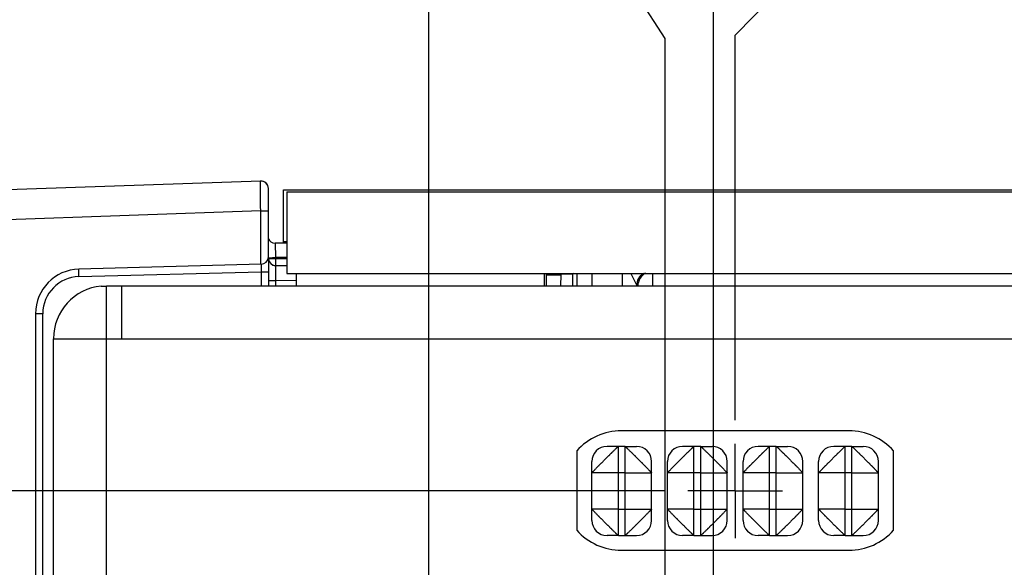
# Model space of a CAD drawing. Header units: inches. Extents: x 0 to 34, y 0 to 22.
# Tile 13 of 41: x 5.9 to 8.5, y 14 to 15.5. Entities that reach past the tile are written whole.
import ezdxf

# ---------------------------------------------------------------- set-up
doc = ezdxf.new("R2010")
doc.units = ezdxf.units.IN
doc.header["$LTSCALE"] = 1.87
doc.header["$MEASUREMENT"] = 0
doc.linetypes.add('CENTER', pattern=[0.6, 0.375, -0.075, 0.075, -0.075])
doc.layers.get('0').update_dxf_attribs({"linetype": 'CONTINUOUS'})
for name, color, linetype in [('02___PRT_ALL_AXES', 7, 'CONTINUOUS'), ('DETAIL', 7, 'CONTINUOUS'), ('DIMENSIONS', 7, 'CONTINUOUS')]:
    doc.layers.add(name, color=color, linetype=linetype)
doc.styles.get("Standard").update_dxf_attribs({"font": 'txt', "width": 0.8})
doc.dimstyles.new('DIMSTYLE_1', dxfattribs={"dimtxt": 0.125, "dimasz": 0.18, "dimexe": 0.125, "dimexo": 0.0625, "dimgap": 0.03125, "dimtad": 0, "dimtih": 1, "dimtoh": 1, "dimlfac": 0.5, "dimzin": 4, "dimdsep": 46, "dimtxsty": 'STANDARD', "dimblk": '_FILLED', "dimblk1": '_FILLED', "dimblk2": '_FILLED', "dimcen": 0.09, "dimadec": 0, "dimazin": 0, "dimtp": 0.01, "dimtm": 0.01, "dimtfac": 1, "dimtofl": 0, "dimtmove": 0, "dimatfit": 3, "dimldrblk": '_FILLED', "dimfxl": 1, "dimtolj": 1, "dimtzin": 4, "dimarcsym": 0})
doc.dimstyles.get("Standard").update_dxf_attribs({"dimtxt": 0.125, "dimasz": 0.18, "dimexe": 0.125, "dimexo": 0.0625, "dimgap": 0.09, "dimtad": 0, "dimtih": 1, "dimtoh": 1, "dimzin": 4, "dimdsep": 46, "dimtxsty": 'STANDARD', "dimblk": '_FILLED', "dimblk1": '_FILLED', "dimblk2": '_FILLED', "dimcen": 0.09, "dimadec": 0, "dimazin": 0, "dimtol": 1, "dimtp": 0.02, "dimtm": 0.02, "dimtfac": 1, "dimtofl": 0, "dimtmove": 0, "dimatfit": 3, "dimldrblk": '_FILLED', "dimfxl": 1, "dimtolj": 1, "dimtzin": 4, "dimarcsym": 0})

# ---------------------------------------------------------------- blocks, each defined once
blk = doc.blocks.new('*D25')
at = {"layer": 'DIMENSIONS', "color": 2, "linetype": 'CONTINUOUS'}
blk.add_line((7.5918, 14.2114), (3.5815, 14.2114), dxfattribs=at)
at = {"layer": 'DIMENSIONS', "color": 2, "linetype": 'CONTINUOUS', "insert": (3.519, 14.2739), "char_height": 0.125, "width": 1.125, "attachment_point": 3, "line_spacing_factor": 0.9}
blk.add_mtext('3.06{\\Ftxt.shx;\\W1.000000;\\H0.125000; }[77.7]', dxfattribs=at)
blk = doc.blocks.new('_FILLED')
at = {"color": 0, "linetype": 'BYBLOCK'}
blk.add_solid([(0, 0), (-1, 0.174), (-1, -0.174)], dxfattribs=at)
blk = doc.blocks.new('*D34')
at = {"layer": 'DIMENSIONS', "color": 2, "linetype": 'CONTINUOUS'}
blk.add_line((9.3535, 13.6711), (9.3535, 15.721), dxfattribs=at)
at = {"layer": 'DIMENSIONS', "color": 2, "linetype": 'CONTINUOUS', "insert": (9.291, 15.7835), "char_height": 0.125, "width": 0.925, "attachment_point": 1, "rotation": 90, "line_spacing_factor": 0.9}
blk.add_mtext('2.48{\\Ftxt.shx;\\W1.000000;\\H0.125000; }[63]', dxfattribs=at)
blk = doc.blocks.new('*D35')
at = {"layer": 'DIMENSIONS', "color": 2, "linetype": 'CONTINUOUS'}
blk.add_line((6.9695, 11.9429), (6.9695, 15.721), dxfattribs=at)
at = {"layer": 'DIMENSIONS', "color": 2, "linetype": 'CONTINUOUS', "insert": (6.907, 15.7835), "char_height": 0.125, "width": 1.125, "attachment_point": 1, "rotation": 90, "line_spacing_factor": 0.9}
blk.add_mtext('1.29{\\Ftxt.shx;\\W1.000000;\\H0.125000; }[32.7]', dxfattribs=at)
blk = doc.blocks.new('*D36')
at = {"layer": 'DIMENSIONS', "color": 2, "linetype": 'CONTINUOUS'}
for p, q in [((7.9308, 15.5718), (7.9308, 15.721)), ((7.7795, 15.4183), (7.9308, 15.5718)), ((7.7795, 14.3991), (7.7795, 15.4183))]:
    blk.add_line(p, q, dxfattribs=at)
at = {"layer": 'DIMENSIONS', "color": 2, "linetype": 'CONTINUOUS', "insert": (7.8683, 15.7835), "char_height": 0.125, "width": 0.925, "attachment_point": 1, "rotation": 90, "line_spacing_factor": 0.9}
blk.add_mtext('1.69{\\Ftxt.shx;\\W1.000000;\\H0.125000; }[43]', dxfattribs=at)
blk = doc.blocks.new('*D37')
at = {"layer": 'DIMENSIONS', "color": 2, "linetype": 'CONTINUOUS'}
for p, q in [((7.4705, 15.603), (7.4705, 15.721)), ((7.5944, 15.4088), (7.4705, 15.603)), ((7.5944, 13.6731), (7.5944, 15.4088))]:
    blk.add_line(p, q, dxfattribs=at)
at = {"layer": 'DIMENSIONS', "color": 2, "linetype": 'CONTINUOUS', "insert": (7.408, 15.7835), "char_height": 0.125, "width": 1.125, "attachment_point": 1, "rotation": 90, "line_spacing_factor": 0.9}
blk.add_mtext('1.60{\\Ftxt.shx;\\W1.000000;\\H0.125000; }[40.7]', dxfattribs=at)
blk = doc.blocks.new('*D39')
at = {"layer": 'DIMENSIONS', "color": 2, "linetype": 'CONTINUOUS'}
blk.add_line((7.7223, 11.8311), (7.7223, 15.721), dxfattribs=at)
at = {"layer": 'DIMENSIONS', "color": 2, "linetype": 'CONTINUOUS', "insert": (7.6598, 15.7835), "char_height": 0.125, "width": 1.125, "attachment_point": 1, "rotation": 90, "line_spacing_factor": 0.9}
blk.add_mtext('1.66{\\Ftxt.shx;\\W1.000000;\\H0.125000; }[42.3]', dxfattribs=at)
blk = doc.blocks.new('*D40')
at = {"layer": 'DIMENSIONS', "color": 2, "linetype": 'CONTINUOUS'}
blk.add_line((11.1785, 13.6552), (11.1785, 15.721), dxfattribs=at)
at = {"layer": 'DIMENSIONS', "color": 2, "linetype": 'CONTINUOUS', "insert": (11.116, 15.7835), "char_height": 0.125, "width": 1.125, "attachment_point": 1, "rotation": 90, "line_spacing_factor": 0.9}
blk.add_mtext('3.39{\\Ftxt.shx;\\W1.000000;\\H0.125000; }[86.2]', dxfattribs=at)

msp = doc.modelspace()

# ---------------------------------------------------------------- linework, layer by layer
at = {"color": 7, "linetype": 'CONTINUOUS'}
for p, q in [((6.5242, 15.0317), (4.697, 14.9679)), ((6.5446, 14.8311), (6.5446, 15.012)), ((6.5849, 14.8674), (6.5849, 15.0087)), ((6.5849, 15.0087), (12.3052, 15.0087)), ((6.5935, 15.0035), (6.5935, 14.7875)), ((6.5935, 15.0035), (12.2535, 15.0035)), ((6.5242, 14.953), (4.697, 14.8892)), ((6.5242, 14.8114), (6.5242, 14.953)), ((6.5242, 14.953), (6.5446, 14.953)), ((6.5935, 14.8674), (6.5622, 14.8674)), ((6.5622, 14.8674), (6.5637, 14.8291)), ((6.5935, 14.8706), (6.5849, 14.8706)), ((6.5446, 14.8274), (6.5446, 14.7545)), ((6.5637, 14.8291), (6.5638, 14.8272)), ((6.5935, 14.8291), (6.5637, 14.8291)), ((6.5638, 14.8272), (6.5638, 14.8081)), ((6.5638, 14.8272), (6.5935, 14.8272)), ((6.5254, 14.8114), (6.0435, 14.7988)), ((6.5938, 14.8072), (6.5639, 14.8077)), ((6.0435, 14.7791), (6.5254, 14.7917)), ((6.5254, 14.7917), (6.5254, 14.7545)), ((6.5254, 14.7917), (6.5446, 14.7917)), ((6.5935, 14.7875), (12.2535, 14.7875)), ((7.3186, 14.7545), (7.3189, 14.7839)), ((7.3504, 14.7851), (7.3189, 14.7851)), ((7.3529, 14.7875), (7.3504, 14.7851)), ((7.3504, 14.7545), (7.3504, 14.7851)), ((7.361, 14.7875), (7.361, 14.7545)), ((7.4003, 14.7875), (7.4003, 14.7545)), ((7.4804, 14.7875), (7.4804, 14.7545)), ((7.5038, 14.7875), (7.5198, 14.7554)), ((7.5612, 14.7875), (7.5612, 14.7533)), ((6.5446, 14.7684), (6.5638, 14.7684)), ((6.5638, 14.7684), (6.5638, 14.7545)), ((6.6196, 14.7674), (6.5638, 14.7684)), ((5.9285, 14.6807), (5.9285, 8.4461)), ((5.9476, 14.6807), (5.9285, 14.6807)), ((5.9476, 8.4461), (5.9476, 14.6807)), ((7.4705, 14.3294), (7.4405, 14.3294)), ((7.4705, 14.0934), (7.4705, 14.3294)), ((7.4885, 14.3294), (7.4705, 14.3294)), ((7.4885, 14.0934), (7.4885, 14.3294)), ((7.4885, 14.3294), (7.5185, 14.3294)), ((7.6705, 14.3294), (7.6405, 14.3294)), ((7.6705, 14.0934), (7.6705, 14.3294)), ((7.6885, 14.3294), (7.6705, 14.3294)), ((7.6885, 14.0934), (7.6885, 14.3294)), ((7.6885, 14.3294), (7.7185, 14.3294)), ((7.8705, 14.3294), (7.8405, 14.3294)), ((7.8705, 14.0934), (7.8705, 14.3294)), ((7.8885, 14.3294), (7.8705, 14.3294)), ((7.8885, 14.0934), (7.8885, 14.3294)), ((7.8885, 14.3294), (7.9185, 14.3294)), ((8.0705, 14.3294), (8.0405, 14.3294)), ((8.0705, 14.0934), (8.0705, 14.3294)), ((8.0885, 14.3294), (8.0705, 14.3294)), ((8.0885, 14.0934), (8.0885, 14.3294)), ((8.0885, 14.3294), (8.1185, 14.3294)), ((7.4005, 14.1334), (7.4005, 14.2894)), ((7.5585, 14.1334), (7.5585, 14.2894)), ((7.6005, 14.1334), (7.6005, 14.2894)), ((7.7585, 14.1334), (7.7585, 14.2894)), ((7.8005, 14.1334), (7.8005, 14.2894)), ((7.9585, 14.1334), (7.9585, 14.2894)), ((8.0005, 14.1334), (8.0005, 14.2894)), ((8.1585, 14.1334), (8.1585, 14.2894)), ((7.4705, 14.2594), (7.4005, 14.2594)), ((7.4885, 14.2594), (7.4705, 14.2594)), ((7.4885, 14.2594), (7.5585, 14.2594)), ((7.6705, 14.2594), (7.6005, 14.2594)), ((7.6885, 14.2594), (7.6705, 14.2594)), ((7.6885, 14.2594), (7.7585, 14.2594)), ((7.8705, 14.2594), (7.8005, 14.2594)), ((7.8885, 14.2594), (7.8705, 14.2594)), ((7.8885, 14.2594), (7.9585, 14.2594)), ((8.0705, 14.2594), (8.0005, 14.2594)), ((8.0885, 14.2594), (8.0705, 14.2594)), ((8.0885, 14.2594), (8.1585, 14.2594)), ((7.4705, 14.1634), (7.4005, 14.1634)), ((7.4705, 14.1634), (7.4885, 14.1634)), ((7.4885, 14.1634), (7.5585, 14.1634)), ((7.6705, 14.1634), (7.6005, 14.1634)), ((7.6705, 14.1634), (7.6885, 14.1634)), ((7.6885, 14.1634), (7.7585, 14.1634)), ((7.8705, 14.1634), (7.8005, 14.1634)), ((7.8705, 14.1634), (7.8885, 14.1634)), ((7.8885, 14.1634), (7.9585, 14.1634)), ((8.0705, 14.1634), (8.0005, 14.1634)), ((8.0705, 14.1634), (8.0885, 14.1634)), ((8.0885, 14.1634), (8.1585, 14.1634)), ((7.4705, 14.0934), (7.4405, 14.0934)), ((7.4705, 14.0934), (7.4885, 14.0934)), ((7.4885, 14.0934), (7.5185, 14.0934)), ((7.6705, 14.0934), (7.6405, 14.0934)), ((7.6705, 14.0934), (7.6885, 14.0934)), ((7.6885, 14.0934), (7.7185, 14.0934)), ((7.8705, 14.0934), (7.8405, 14.0934)), ((7.8705, 14.0934), (7.8885, 14.0934)), ((7.8885, 14.0934), (7.9185, 14.0934)), ((8.0705, 14.0934), (8.0405, 14.0934)), ((8.0705, 14.0934), (8.0885, 14.0934)), ((8.0885, 14.0934), (8.1185, 14.0934))]:
    msp.add_line(p, q, dxfattribs=at)
at = {"color": 3, "linetype": 'CONTINUOUS'}
for p, q in [((6.6194, 14.7545), (6.6194, 14.7875)), ((7.2747, 14.7545), (7.2747, 14.7875)), ((6.1024, 14.7538), (6.1162, 14.7538)), ((6.1162, 14.7545), (12.2175, 14.7545)), ((6.1162, 8.3752), (6.1162, 14.7538)), ((6.1562, 14.7545), (6.1562, 14.6145)), ((5.9762, 8.5145), (5.9762, 14.6145)), ((5.9762, 14.6145), (12.3575, 14.6145))]:
    msp.add_line(p, q, dxfattribs=at)
at = {"color": 7, "linetype": 'CONTINUOUS'}
for centre, radius, start, end in [((6.5249, 15.0121), 0.0197, 360, 95.2162), ((6.5249, 15.012), 0.0197, 0, 92), ((6.5622, 14.8871), 0.0197, 203.1281, 270), ((6.5249, 14.8311), 0.0197, 271.5, 0.0004), ((6.5643, 14.8274), 0.0197, 184.7365, 267.4768), ((6.0466, 14.6807), 0.1181, 91.5, 180), ((6.5638, 14.8278), 0.0197, 234.8256, 270), ((6.0461, 14.6807), 0.0984, 91.5069, 179.993), ((7.3111, 14.7851), 0.0393, 0.0182, 3.5887), ((7.5613, 14.7533), 0.0394, 118.0351, 178.9741), ((7.4405, 14.2894), 0.04, 90, 180), ((7.5185, 14.2894), 0.04, 0, 90), ((7.6405, 14.2894), 0.04, 90, 180), ((7.7185, 14.2894), 0.04, 0, 90), ((7.8405, 14.2894), 0.04, 90, 180), ((7.9185, 14.2894), 0.04, 0, 90), ((8.0405, 14.2894), 0.04, 90, 180), ((8.1185, 14.2894), 0.04, 0, 90), ((7.4405, 14.1334), 0.04, 180, 270), ((7.5185, 14.1334), 0.04, 270, 360), ((7.6405, 14.1334), 0.04, 180, 270), ((7.7185, 14.1334), 0.04, 270, 360), ((7.8405, 14.1334), 0.04, 180, 270), ((7.9185, 14.1334), 0.04, 270, 360), ((8.0405, 14.1334), 0.04, 180, 270), ((8.1185, 14.1334), 0.04, 270, 360)]:
    msp.add_arc(centre, radius, start, end, dxfattribs=at)
at = {"color": 3, "linetype": 'CONTINUOUS'}
msp.add_arc((6.1162, 14.6145), 0.14, 95.6689, 180, dxfattribs=at)
at = {"color": 7, "linetype": 'CONTINUOUS'}
for points, knots in [([(6.5242, 14.953), (6.5242, 14.9581), (6.5241, 14.9681), (6.524, 14.9827), (6.524, 14.9962), (6.5239, 15.0064), (6.5239, 15.0136), (6.524, 15.0182), (6.524, 15.0222), (6.524, 15.0255), (6.524, 15.028), (6.5241, 15.0298), (6.5241, 15.0308), (6.5241, 15.0313), (6.5242, 15.0315), (6.5242, 15.0317), (6.5242, 15.0317)], [0, 0, 0, 0, 0.194885, 0.382647, 0.555468, 0.706933, 0.772847, 0.831305, 0.881732, 0.923697, 0.956775, 0.98062, 0.989024, 0.99506, 0.998712, 1, 1, 1, 1]), ([(6.5442, 14.829), (6.5448, 14.8289), (6.547, 14.8289), (6.5512, 14.8289), (6.557, 14.829), (6.5614, 14.829), (6.5637, 14.8291)], [0, 0, 0, 0, 0.10513, 0.328213, 0.640984, 1, 1, 1, 1]), ([(6.5443, 14.8272), (6.545, 14.8271), (6.5472, 14.8271), (6.5513, 14.827), (6.5571, 14.8271), (6.5615, 14.8272), (6.5638, 14.8272)], [0, 0, 0, 0, 0.110571, 0.335018, 0.644801, 1, 1, 1, 1]), ([(6.0435, 14.7791), (6.0434, 14.7816), (6.0433, 14.7853), (6.0433, 14.7899), (6.0432, 14.7929), (6.0433, 14.7952), (6.0432, 14.7972), (6.0434, 14.798), (6.0433, 14.7988), (6.0435, 14.7988)], [0, 0, 0, 0, 0.381827, 0.555148, 0.706525, 0.830747, 0.92294, 0.97995, 1, 1, 1, 1]), ([(6.5254, 14.8114), (6.5256, 14.8114), (6.5255, 14.8106), (6.5257, 14.8098), (6.5256, 14.8079), (6.5257, 14.8055), (6.5256, 14.8025), (6.5256, 14.7979), (6.5255, 14.7943), (6.5254, 14.7917)], [0, 0, 0, 0, 0.019608, 0.076475, 0.168826, 0.293163, 0.444684, 0.617528, 1, 1, 1, 1]), ([(6.5639, 14.8077), (6.5639, 14.8077), (6.5639, 14.8073), (6.5638, 14.8069), (6.5638, 14.8059), (6.5638, 14.8046), (6.5637, 14.803), (6.5637, 14.8001), (6.5637, 14.7958), (6.5637, 14.79), (6.5637, 14.7832), (6.5637, 14.7759), (6.5637, 14.7709), (6.5638, 14.7684)], [0, 0, 0, 0, 0.004965, 0.019387, 0.043201, 0.076247, 0.118182, 0.168587, 0.292933, 0.4444, 0.617249, 0.805065, 1, 1, 1, 1]), ([(7.5198, 14.7554), (7.5198, 14.7617), (7.523, 14.7746), (7.5319, 14.7845), (7.5372, 14.788)], [0, 0, 0, 0, 0.499919, 1, 1, 1, 1]), ([(7.4005, 14.2594), (7.4005, 14.2594), (7.4005, 14.2595), (7.4005, 14.2595), (7.4006, 14.2596), (7.4007, 14.2598), (7.4009, 14.26), (7.4011, 14.2603), (7.4015, 14.2607), (7.402, 14.2612), (7.4025, 14.2617), (7.4031, 14.2624), (7.4038, 14.2631), (7.4046, 14.2639), (7.4054, 14.2647), (7.4066, 14.266), (7.4084, 14.2678), (7.4107, 14.2702), (7.4131, 14.2728), (7.4153, 14.2751), (7.4172, 14.277), (7.4187, 14.2785), (7.4202, 14.28), (7.4218, 14.2815), (7.4234, 14.2831), (7.425, 14.2847), (7.4266, 14.2863), (7.4289, 14.2886), (7.4317, 14.2914), (7.435, 14.2948), (7.4384, 14.2982), (7.4413, 14.301), (7.4435, 14.3032), (7.4452, 14.3049), (7.4468, 14.3065), (7.4484, 14.3081), (7.4499, 14.3096), (7.4514, 14.3112), (7.4529, 14.3126), (7.4548, 14.3145), (7.4571, 14.3167), (7.4597, 14.3192), (7.462, 14.3215), (7.4638, 14.3232), (7.4651, 14.3245), (7.466, 14.3253), (7.4668, 14.3261), (7.4675, 14.3268), (7.4681, 14.3274), (7.4687, 14.3279), (7.4692, 14.3284), (7.4696, 14.3287), (7.4698, 14.3289), (7.47, 14.329), (7.4701, 14.3291), (7.4702, 14.3292), (7.4703, 14.3293), (7.4704, 14.3294), (7.4704, 14.3294), (7.4704, 14.3294), (7.4704, 14.3294), (7.4705, 14.3294), (7.4705, 14.3294)], [0, 0, 0, 0, 0.0005, 0.001226, 0.002203, 0.00344, 0.006722, 0.011104, 0.016612, 0.023263, 0.031051, 0.039954, 0.049949, 0.061014, 0.073128, 0.086264, 0.115498, 0.148496, 0.184985, 0.224467, 0.245159, 0.266395, 0.288132, 0.310337, 0.332976, 0.356019, 0.37943, 0.403168, 0.451358, 0.500063, 0.548759, 0.596943, 0.620685, 0.644112, 0.667176, 0.68984, 0.712064, 0.73381, 0.755041, 0.77571, 0.815116, 0.851534, 0.884507, 0.913755, 0.926908, 0.939042, 0.950133, 0.960165, 0.96912, 0.976979, 0.983725, 0.989338, 0.991713, 0.993795, 0.995582, 0.997071, 0.998259, 0.999143, 0.999471, 0.999722, 0.999898, 1, 1, 1, 1]), ([(7.4885, 14.3294), (7.4885, 14.3294), (7.4885, 14.3294), (7.4886, 14.3294), (7.4887, 14.3293), (7.4888, 14.3292), (7.489, 14.329), (7.4894, 14.3287), (7.4898, 14.3284), (7.4902, 14.3279), (7.4908, 14.3274), (7.4914, 14.3268), (7.4921, 14.3261), (7.4929, 14.3253), (7.4938, 14.3245), (7.4951, 14.3232), (7.4969, 14.3215), (7.4992, 14.3192), (7.5018, 14.3167), (7.5041, 14.3145), (7.506, 14.3127), (7.5075, 14.3112), (7.509, 14.3096), (7.5106, 14.3081), (7.5122, 14.3065), (7.5138, 14.3049), (7.5154, 14.3032), (7.5176, 14.301), (7.5205, 14.2982), (7.5239, 14.2948), (7.5273, 14.2914), (7.5301, 14.2886), (7.5323, 14.2864), (7.5339, 14.2847), (7.5355, 14.2831), (7.5371, 14.2815), (7.5387, 14.28), (7.5402, 14.2784), (7.5417, 14.277), (7.5436, 14.275), (7.5458, 14.2728), (7.5483, 14.2702), (7.5505, 14.2678), (7.5523, 14.266), (7.5535, 14.2647), (7.5544, 14.2639), (7.5551, 14.2631), (7.5558, 14.2624), (7.5564, 14.2617), (7.557, 14.2612), (7.5574, 14.2607), (7.5577, 14.2603), (7.5579, 14.2601), (7.5581, 14.2599), (7.5582, 14.2598), (7.5583, 14.2597), (7.5584, 14.2596), (7.5584, 14.2595), (7.5584, 14.2595), (7.5584, 14.2594), (7.5585, 14.2594), (7.5585, 14.2594), (7.5585, 14.2594)], [0, 0, 0, 0, 0.0005, 0.001227, 0.002203, 0.003441, 0.006723, 0.011106, 0.016614, 0.023265, 0.031053, 0.039957, 0.049952, 0.061018, 0.073132, 0.086268, 0.115503, 0.148502, 0.184991, 0.224474, 0.245166, 0.266402, 0.288139, 0.310344, 0.332984, 0.356026, 0.379438, 0.403175, 0.451366, 0.500071, 0.548767, 0.596951, 0.620693, 0.64412, 0.667184, 0.689847, 0.712071, 0.733817, 0.755048, 0.775716, 0.815123, 0.85154, 0.884512, 0.913759, 0.926912, 0.939045, 0.950137, 0.960168, 0.969122, 0.976981, 0.983727, 0.98934, 0.991714, 0.993796, 0.995583, 0.997072, 0.998259, 0.999143, 0.999471, 0.999722, 0.999898, 1, 1, 1, 1]), ([(7.6005, 14.2594), (7.6005, 14.2594), (7.6005, 14.2594), (7.6005, 14.2594), (7.6005, 14.2595), (7.6005, 14.2595), (7.6006, 14.2596), (7.6006, 14.2597), (7.6007, 14.2598), (7.6008, 14.2599), (7.601, 14.2601), (7.6012, 14.2603), (7.6015, 14.2607), (7.602, 14.2612), (7.6025, 14.2617), (7.6031, 14.2624), (7.6038, 14.2631), (7.6046, 14.2639), (7.6054, 14.2647), (7.6066, 14.266), (7.6084, 14.2678), (7.6106, 14.2702), (7.6131, 14.2728), (7.6153, 14.275), (7.6172, 14.277), (7.6187, 14.2784), (7.6202, 14.28), (7.6218, 14.2815), (7.6234, 14.2831), (7.625, 14.2847), (7.6266, 14.2864), (7.6289, 14.2886), (7.6316, 14.2914), (7.635, 14.2948), (7.6384, 14.2982), (7.6413, 14.301), (7.6435, 14.3032), (7.6452, 14.3049), (7.6468, 14.3065), (7.6483, 14.3081), (7.6499, 14.3096), (7.6514, 14.3112), (7.6529, 14.3127), (7.6548, 14.3145), (7.6571, 14.3167), (7.6597, 14.3192), (7.6621, 14.3215), (7.6638, 14.3232), (7.6651, 14.3245), (7.666, 14.3253), (7.6668, 14.3261), (7.6675, 14.3268), (7.6681, 14.3274), (7.6687, 14.3279), (7.6692, 14.3284), (7.6696, 14.3287), (7.6699, 14.329), (7.6701, 14.3292), (7.6703, 14.3293), (7.6703, 14.3294), (7.6704, 14.3294), (7.6704, 14.3294), (7.6705, 14.3294)], [0, 0, 0, 0, 0.000102, 0.000278, 0.000529, 0.000857, 0.001741, 0.002928, 0.004417, 0.006204, 0.008286, 0.01066, 0.016273, 0.023019, 0.030878, 0.039832, 0.049863, 0.060955, 0.073088, 0.086241, 0.115488, 0.14846, 0.184877, 0.224284, 0.244952, 0.266183, 0.287929, 0.310153, 0.332816, 0.35588, 0.379307, 0.403049, 0.451233, 0.499929, 0.548634, 0.596825, 0.620562, 0.643974, 0.667016, 0.689656, 0.711861, 0.733598, 0.754834, 0.775526, 0.815009, 0.851498, 0.884497, 0.913732, 0.926868, 0.938982, 0.950048, 0.960043, 0.968947, 0.976735, 0.983386, 0.988894, 0.993277, 0.996559, 0.997797, 0.998773, 0.9995, 1, 1, 1, 1]), ([(7.6885, 14.3294), (7.6885, 14.3294), (7.6885, 14.3294), (7.6886, 14.3294), (7.6887, 14.3293), (7.6888, 14.3292), (7.689, 14.329), (7.6894, 14.3287), (7.6898, 14.3284), (7.6902, 14.3279), (7.6908, 14.3274), (7.6914, 14.3268), (7.6921, 14.3261), (7.6929, 14.3253), (7.6938, 14.3245), (7.6951, 14.3232), (7.6969, 14.3215), (7.6992, 14.3192), (7.7018, 14.3167), (7.7041, 14.3145), (7.706, 14.3127), (7.7075, 14.3112), (7.709, 14.3096), (7.7106, 14.3081), (7.7122, 14.3065), (7.7138, 14.3049), (7.7154, 14.3032), (7.7176, 14.301), (7.7205, 14.2982), (7.7239, 14.2948), (7.7273, 14.2914), (7.7301, 14.2886), (7.7323, 14.2864), (7.7339, 14.2847), (7.7355, 14.2831), (7.7371, 14.2815), (7.7387, 14.28), (7.7402, 14.2784), (7.7417, 14.277), (7.7436, 14.275), (7.7458, 14.2728), (7.7483, 14.2702), (7.7505, 14.2678), (7.7523, 14.266), (7.7535, 14.2647), (7.7544, 14.2639), (7.7551, 14.2631), (7.7558, 14.2624), (7.7564, 14.2617), (7.757, 14.2612), (7.7574, 14.2607), (7.7577, 14.2603), (7.7579, 14.2601), (7.7581, 14.2599), (7.7582, 14.2598), (7.7583, 14.2597), (7.7584, 14.2596), (7.7584, 14.2595), (7.7584, 14.2595), (7.7584, 14.2594), (7.7585, 14.2594), (7.7585, 14.2594), (7.7585, 14.2594)], [0, 0, 0, 0, 0.0005, 0.001227, 0.002203, 0.003441, 0.006723, 0.011106, 0.016614, 0.023265, 0.031053, 0.039957, 0.049952, 0.061018, 0.073132, 0.086268, 0.115503, 0.148502, 0.184991, 0.224474, 0.245166, 0.266402, 0.288139, 0.310344, 0.332984, 0.356026, 0.379438, 0.403175, 0.451366, 0.500071, 0.548767, 0.596951, 0.620693, 0.64412, 0.667184, 0.689847, 0.712071, 0.733817, 0.755048, 0.775716, 0.815123, 0.85154, 0.884512, 0.913759, 0.926912, 0.939045, 0.950137, 0.960168, 0.969122, 0.976981, 0.983727, 0.98934, 0.991714, 0.993796, 0.995583, 0.997072, 0.998259, 0.999143, 0.999471, 0.999722, 0.999898, 1, 1, 1, 1]), ([(7.8005, 14.2594), (7.8005, 14.2594), (7.8005, 14.2594), (7.8005, 14.2594), (7.8005, 14.2595), (7.8005, 14.2595), (7.8006, 14.2596), (7.8006, 14.2597), (7.8007, 14.2598), (7.8008, 14.2599), (7.801, 14.2601), (7.8012, 14.2603), (7.8015, 14.2607), (7.802, 14.2612), (7.8025, 14.2617), (7.8031, 14.2624), (7.8038, 14.2631), (7.8046, 14.2639), (7.8054, 14.2647), (7.8066, 14.266), (7.8084, 14.2678), (7.8106, 14.2702), (7.8131, 14.2728), (7.8153, 14.275), (7.8172, 14.277), (7.8187, 14.2784), (7.8202, 14.28), (7.8218, 14.2815), (7.8234, 14.2831), (7.825, 14.2847), (7.8266, 14.2864), (7.8289, 14.2886), (7.8316, 14.2914), (7.835, 14.2948), (7.8384, 14.2982), (7.8413, 14.301), (7.8435, 14.3032), (7.8452, 14.3049), (7.8468, 14.3065), (7.8483, 14.3081), (7.8499, 14.3096), (7.8514, 14.3112), (7.8529, 14.3127), (7.8548, 14.3145), (7.8571, 14.3167), (7.8597, 14.3192), (7.8621, 14.3215), (7.8638, 14.3232), (7.8651, 14.3245), (7.866, 14.3253), (7.8668, 14.3261), (7.8675, 14.3268), (7.8681, 14.3274), (7.8687, 14.3279), (7.8692, 14.3284), (7.8696, 14.3287), (7.8699, 14.329), (7.8701, 14.3292), (7.8703, 14.3293), (7.8703, 14.3294), (7.8704, 14.3294), (7.8704, 14.3294), (7.8705, 14.3294)], [0, 0, 0, 0, 0.000102, 0.000278, 0.000529, 0.000857, 0.001741, 0.002928, 0.004417, 0.006204, 0.008286, 0.01066, 0.016273, 0.023019, 0.030878, 0.039832, 0.049863, 0.060955, 0.073088, 0.086241, 0.115488, 0.14846, 0.184877, 0.224284, 0.244952, 0.266183, 0.287929, 0.310153, 0.332816, 0.35588, 0.379307, 0.403049, 0.451233, 0.499929, 0.548634, 0.596825, 0.620562, 0.643974, 0.667016, 0.689656, 0.711861, 0.733598, 0.754834, 0.775526, 0.815009, 0.851498, 0.884497, 0.913732, 0.926868, 0.938982, 0.950048, 0.960043, 0.968947, 0.976735, 0.983386, 0.988894, 0.993277, 0.996559, 0.997797, 0.998773, 0.9995, 1, 1, 1, 1]), ([(7.8885, 14.3294), (7.8885, 14.3294), (7.8885, 14.3294), (7.8885, 14.3294), (7.8885, 14.3294), (7.8885, 14.3294), (7.8886, 14.3293), (7.8887, 14.3292), (7.8888, 14.3291), (7.889, 14.329), (7.8891, 14.3289), (7.8894, 14.3287), (7.8897, 14.3284), (7.8902, 14.3279), (7.8908, 14.3274), (7.8914, 14.3268), (7.8921, 14.3261), (7.8929, 14.3253), (7.8938, 14.3245), (7.8951, 14.3232), (7.8969, 14.3215), (7.8992, 14.3192), (7.9018, 14.3167), (7.9041, 14.3145), (7.906, 14.3126), (7.9075, 14.3112), (7.909, 14.3096), (7.9106, 14.3081), (7.9121, 14.3065), (7.9138, 14.3049), (7.9154, 14.3032), (7.9176, 14.301), (7.9205, 14.2982), (7.9239, 14.2948), (7.9273, 14.2914), (7.9301, 14.2886), (7.9323, 14.2863), (7.9339, 14.2847), (7.9355, 14.2831), (7.9371, 14.2815), (7.9387, 14.28), (7.9402, 14.2785), (7.9417, 14.277), (7.9436, 14.2751), (7.9458, 14.2728), (7.9483, 14.2702), (7.9505, 14.2678), (7.9523, 14.266), (7.9535, 14.2647), (7.9544, 14.2639), (7.9551, 14.2631), (7.9558, 14.2624), (7.9564, 14.2617), (7.9569, 14.2612), (7.9574, 14.2607), (7.9578, 14.2603), (7.9581, 14.26), (7.9583, 14.2598), (7.9584, 14.2596), (7.9584, 14.2595), (7.9584, 14.2595), (7.9585, 14.2594), (7.9585, 14.2594)], [0, 0, 0, 0, 0.000102, 0.000278, 0.000529, 0.000857, 0.001741, 0.002929, 0.004418, 0.006205, 0.008287, 0.010662, 0.016275, 0.023021, 0.03088, 0.039835, 0.049867, 0.060958, 0.073092, 0.086245, 0.115493, 0.148466, 0.184884, 0.22429, 0.244959, 0.26619, 0.287936, 0.31016, 0.332824, 0.355888, 0.379315, 0.403057, 0.451241, 0.499937, 0.548642, 0.596832, 0.62057, 0.643981, 0.667024, 0.689663, 0.711868, 0.733605, 0.754841, 0.775533, 0.815015, 0.851504, 0.884502, 0.913736, 0.926872, 0.938986, 0.950051, 0.960046, 0.968949, 0.976737, 0.983388, 0.988896, 0.993278, 0.99656, 0.997797, 0.998774, 0.9995, 1, 1, 1, 1]), ([(8.0005, 14.2594), (8.0005, 14.2594), (8.0005, 14.2594), (8.0005, 14.2594), (8.0005, 14.2595), (8.0005, 14.2595), (8.0006, 14.2596), (8.0006, 14.2597), (8.0007, 14.2598), (8.0008, 14.2599), (8.001, 14.2601), (8.0012, 14.2603), (8.0015, 14.2607), (8.002, 14.2612), (8.0025, 14.2617), (8.0031, 14.2624), (8.0038, 14.2631), (8.0046, 14.2639), (8.0054, 14.2647), (8.0066, 14.266), (8.0084, 14.2678), (8.0106, 14.2702), (8.0131, 14.2728), (8.0153, 14.275), (8.0172, 14.277), (8.0187, 14.2784), (8.0202, 14.28), (8.0218, 14.2815), (8.0234, 14.2831), (8.025, 14.2847), (8.0266, 14.2864), (8.0289, 14.2886), (8.0316, 14.2914), (8.035, 14.2948), (8.0384, 14.2982), (8.0413, 14.301), (8.0435, 14.3032), (8.0452, 14.3049), (8.0468, 14.3065), (8.0483, 14.3081), (8.0499, 14.3096), (8.0514, 14.3112), (8.0529, 14.3127), (8.0548, 14.3145), (8.0571, 14.3167), (8.0597, 14.3192), (8.0621, 14.3215), (8.0638, 14.3232), (8.0651, 14.3245), (8.066, 14.3253), (8.0668, 14.3261), (8.0675, 14.3268), (8.0681, 14.3274), (8.0687, 14.3279), (8.0692, 14.3284), (8.0696, 14.3287), (8.0699, 14.329), (8.0701, 14.3292), (8.0703, 14.3293), (8.0703, 14.3294), (8.0704, 14.3294), (8.0704, 14.3294), (8.0705, 14.3294)], [0, 0, 0, 0, 0.000102, 0.000278, 0.000529, 0.000857, 0.001741, 0.002928, 0.004417, 0.006204, 0.008286, 0.01066, 0.016273, 0.023019, 0.030878, 0.039832, 0.049863, 0.060955, 0.073088, 0.086241, 0.115488, 0.14846, 0.184877, 0.224284, 0.244952, 0.266183, 0.287929, 0.310153, 0.332816, 0.35588, 0.379307, 0.403049, 0.451233, 0.499929, 0.548634, 0.596825, 0.620562, 0.643974, 0.667016, 0.689656, 0.711861, 0.733598, 0.754834, 0.775526, 0.815009, 0.851498, 0.884497, 0.913732, 0.926868, 0.938982, 0.950048, 0.960043, 0.968947, 0.976735, 0.983386, 0.988894, 0.993277, 0.996559, 0.997797, 0.998773, 0.9995, 1, 1, 1, 1]), ([(8.0885, 14.3294), (8.0885, 14.3294), (8.0885, 14.3294), (8.0886, 14.3294), (8.0887, 14.3293), (8.0888, 14.3292), (8.089, 14.329), (8.0894, 14.3287), (8.0898, 14.3284), (8.0902, 14.3279), (8.0908, 14.3274), (8.0914, 14.3268), (8.0921, 14.3261), (8.0929, 14.3253), (8.0938, 14.3245), (8.0951, 14.3232), (8.0969, 14.3215), (8.0992, 14.3192), (8.1018, 14.3167), (8.1041, 14.3145), (8.106, 14.3127), (8.1075, 14.3112), (8.109, 14.3096), (8.1106, 14.3081), (8.1122, 14.3065), (8.1138, 14.3049), (8.1154, 14.3032), (8.1176, 14.301), (8.1205, 14.2982), (8.1239, 14.2948), (8.1273, 14.2914), (8.1301, 14.2886), (8.1323, 14.2864), (8.1339, 14.2847), (8.1355, 14.2831), (8.1371, 14.2815), (8.1387, 14.28), (8.1402, 14.2784), (8.1417, 14.277), (8.1436, 14.275), (8.1458, 14.2728), (8.1483, 14.2702), (8.1505, 14.2678), (8.1523, 14.266), (8.1535, 14.2647), (8.1544, 14.2639), (8.1551, 14.2631), (8.1558, 14.2624), (8.1564, 14.2617), (8.157, 14.2612), (8.1574, 14.2607), (8.1577, 14.2603), (8.1579, 14.2601), (8.1581, 14.2599), (8.1582, 14.2598), (8.1583, 14.2597), (8.1584, 14.2596), (8.1584, 14.2595), (8.1584, 14.2595), (8.1584, 14.2594), (8.1585, 14.2594), (8.1585, 14.2594), (8.1585, 14.2594)], [0, 0, 0, 0, 0.0005, 0.001227, 0.002203, 0.003441, 0.006723, 0.011106, 0.016614, 0.023265, 0.031053, 0.039957, 0.049952, 0.061018, 0.073132, 0.086268, 0.115503, 0.148502, 0.184991, 0.224474, 0.245166, 0.266402, 0.288139, 0.310344, 0.332984, 0.356026, 0.379438, 0.403175, 0.451366, 0.500071, 0.548767, 0.596951, 0.620693, 0.64412, 0.667184, 0.689847, 0.712071, 0.733817, 0.755048, 0.775716, 0.815123, 0.85154, 0.884512, 0.913759, 0.926912, 0.939045, 0.950137, 0.960168, 0.969122, 0.976981, 0.983727, 0.98934, 0.991714, 0.993796, 0.995583, 0.997072, 0.998259, 0.999143, 0.999471, 0.999722, 0.999898, 1, 1, 1, 1]), ([(7.4705, 14.0934), (7.4705, 14.0934), (7.4704, 14.0934), (7.4704, 14.0934), (7.4704, 14.0934), (7.4704, 14.0935), (7.4703, 14.0935), (7.4702, 14.0936), (7.4701, 14.0937), (7.47, 14.0938), (7.4698, 14.0939), (7.4696, 14.0941), (7.4692, 14.0945), (7.4687, 14.0949), (7.4681, 14.0955), (7.4675, 14.0961), (7.4668, 14.0967), (7.466, 14.0975), (7.4651, 14.0983), (7.4638, 14.0996), (7.462, 14.1013), (7.4597, 14.1036), (7.4571, 14.1061), (7.4548, 14.1083), (7.4529, 14.1102), (7.4514, 14.1117), (7.4499, 14.1132), (7.4484, 14.1147), (7.4468, 14.1163), (7.4452, 14.118), (7.4435, 14.1196), (7.4413, 14.1218), (7.4384, 14.1246), (7.435, 14.128), (7.4317, 14.1314), (7.4289, 14.1342), (7.4266, 14.1365), (7.425, 14.1381), (7.4234, 14.1397), (7.4218, 14.1413), (7.4202, 14.1428), (7.4187, 14.1444), (7.4172, 14.1458), (7.4153, 14.1478), (7.4131, 14.1501), (7.4107, 14.1527), (7.4084, 14.155), (7.4066, 14.1568), (7.4054, 14.1581), (7.4046, 14.1589), (7.4038, 14.1597), (7.4031, 14.1604), (7.4025, 14.1611), (7.402, 14.1616), (7.4015, 14.1621), (7.4011, 14.1625), (7.4009, 14.1628), (7.4007, 14.1631), (7.4006, 14.1632), (7.4005, 14.1633), (7.4005, 14.1634), (7.4005, 14.1634), (7.4005, 14.1634)], [0, 0, 0, 0, 0.000102, 0.000278, 0.000529, 0.000857, 0.001741, 0.002929, 0.004417, 0.006204, 0.008286, 0.010661, 0.016274, 0.023019, 0.030878, 0.039832, 0.049864, 0.060955, 0.073088, 0.086241, 0.115488, 0.14846, 0.184878, 0.224284, 0.244952, 0.266183, 0.287929, 0.310153, 0.332816, 0.355881, 0.379307, 0.403049, 0.451233, 0.499929, 0.548634, 0.596824, 0.620562, 0.643974, 0.667016, 0.689656, 0.71186, 0.733597, 0.754834, 0.775526, 0.815009, 0.851498, 0.884497, 0.913731, 0.926868, 0.938982, 0.950047, 0.960043, 0.968946, 0.976735, 0.983386, 0.988894, 0.993277, 0.996559, 0.997796, 0.998773, 0.9995, 1, 1, 1, 1]), ([(7.5585, 14.1634), (7.5585, 14.1634), (7.5584, 14.1634), (7.5584, 14.1633), (7.5584, 14.1632), (7.5583, 14.1631), (7.5581, 14.1628), (7.5578, 14.1625), (7.5574, 14.1621), (7.5569, 14.1616), (7.5564, 14.1611), (7.5558, 14.1604), (7.5551, 14.1597), (7.5544, 14.1589), (7.5535, 14.1581), (7.5523, 14.1568), (7.5505, 14.155), (7.5483, 14.1527), (7.5458, 14.1501), (7.5436, 14.1478), (7.5417, 14.1458), (7.5402, 14.1444), (7.5387, 14.1428), (7.5371, 14.1413), (7.5355, 14.1397), (7.5339, 14.1381), (7.5323, 14.1365), (7.5301, 14.1342), (7.5273, 14.1314), (7.5239, 14.128), (7.5205, 14.1246), (7.5176, 14.1218), (7.5154, 14.1196), (7.5138, 14.118), (7.5121, 14.1163), (7.5106, 14.1147), (7.509, 14.1132), (7.5075, 14.1117), (7.506, 14.1102), (7.5041, 14.1083), (7.5018, 14.1061), (7.4992, 14.1036), (7.4969, 14.1013), (7.4951, 14.0996), (7.4938, 14.0983), (7.4929, 14.0975), (7.4921, 14.0967), (7.4914, 14.0961), (7.4908, 14.0955), (7.4902, 14.0949), (7.4897, 14.0945), (7.4894, 14.0941), (7.4891, 14.0939), (7.489, 14.0938), (7.4888, 14.0937), (7.4887, 14.0936), (7.4886, 14.0935), (7.4885, 14.0935), (7.4885, 14.0934), (7.4885, 14.0934), (7.4885, 14.0934), (7.4885, 14.0934), (7.4885, 14.0934)], [0, 0, 0, 0, 0.0005, 0.001227, 0.002204, 0.003441, 0.006723, 0.011106, 0.016614, 0.023265, 0.031054, 0.039957, 0.049953, 0.061018, 0.073132, 0.086269, 0.115503, 0.148502, 0.184991, 0.224474, 0.245166, 0.266403, 0.28814, 0.310344, 0.332984, 0.356026, 0.379438, 0.403176, 0.451366, 0.500071, 0.548767, 0.596951, 0.620693, 0.644119, 0.667184, 0.689847, 0.712071, 0.733817, 0.755048, 0.775716, 0.815122, 0.85154, 0.884512, 0.913759, 0.926912, 0.939045, 0.950136, 0.960168, 0.969122, 0.976981, 0.983726, 0.989339, 0.991714, 0.993796, 0.995583, 0.997071, 0.998259, 0.999143, 0.999471, 0.999722, 0.999898, 1, 1, 1, 1]), ([(7.6705, 14.0934), (7.6704, 14.0934), (7.6704, 14.0934), (7.6703, 14.0935), (7.6703, 14.0935), (7.6701, 14.0936), (7.6699, 14.0938), (7.6696, 14.0941), (7.6692, 14.0945), (7.6687, 14.0949), (7.6681, 14.0955), (7.6675, 14.0961), (7.6668, 14.0967), (7.666, 14.0975), (7.6651, 14.0983), (7.6638, 14.0996), (7.6621, 14.1013), (7.6597, 14.1036), (7.6571, 14.1061), (7.6548, 14.1083), (7.6529, 14.1102), (7.6514, 14.1117), (7.6499, 14.1132), (7.6483, 14.1147), (7.6468, 14.1163), (7.6452, 14.118), (7.6435, 14.1196), (7.6413, 14.1218), (7.6384, 14.1246), (7.635, 14.128), (7.6316, 14.1314), (7.6289, 14.1342), (7.6266, 14.1365), (7.625, 14.1381), (7.6234, 14.1397), (7.6218, 14.1413), (7.6202, 14.1429), (7.6187, 14.1444), (7.6172, 14.1459), (7.6153, 14.1478), (7.6131, 14.1501), (7.6106, 14.1527), (7.6084, 14.155), (7.6066, 14.1568), (7.6054, 14.1581), (7.6046, 14.1589), (7.6038, 14.1597), (7.6031, 14.1604), (7.6025, 14.1611), (7.602, 14.1617), (7.6015, 14.1621), (7.6012, 14.1625), (7.601, 14.1628), (7.6008, 14.1629), (7.6007, 14.1631), (7.6006, 14.1632), (7.6006, 14.1633), (7.6005, 14.1633), (7.6005, 14.1634), (7.6005, 14.1634), (7.6005, 14.1634), (7.6005, 14.1634), (7.6005, 14.1634)], [0, 0, 0, 0, 0.0005, 0.001227, 0.002203, 0.003441, 0.006722, 0.011105, 0.016612, 0.023263, 0.031051, 0.039954, 0.049949, 0.061015, 0.073128, 0.086264, 0.115498, 0.148496, 0.184985, 0.224467, 0.245159, 0.266396, 0.288132, 0.310337, 0.332977, 0.356019, 0.379431, 0.403168, 0.451358, 0.500063, 0.548759, 0.596943, 0.620685, 0.644112, 0.667176, 0.689839, 0.712064, 0.73381, 0.755041, 0.775709, 0.815116, 0.851534, 0.884507, 0.913755, 0.926908, 0.939041, 0.950133, 0.960165, 0.969119, 0.976978, 0.983724, 0.989338, 0.991712, 0.993795, 0.995582, 0.997071, 0.998259, 0.999143, 0.999471, 0.999722, 0.999898, 1, 1, 1, 1]), ([(7.7585, 14.1634), (7.7585, 14.1634), (7.7584, 14.1634), (7.7584, 14.1633), (7.7584, 14.1632), (7.7583, 14.1631), (7.7581, 14.1628), (7.7578, 14.1625), (7.7574, 14.1621), (7.7569, 14.1616), (7.7564, 14.1611), (7.7558, 14.1604), (7.7551, 14.1597), (7.7544, 14.1589), (7.7535, 14.1581), (7.7523, 14.1568), (7.7505, 14.155), (7.7483, 14.1527), (7.7458, 14.1501), (7.7436, 14.1478), (7.7417, 14.1458), (7.7402, 14.1444), (7.7387, 14.1428), (7.7371, 14.1413), (7.7355, 14.1397), (7.7339, 14.1381), (7.7323, 14.1365), (7.7301, 14.1342), (7.7273, 14.1314), (7.7239, 14.128), (7.7205, 14.1246), (7.7176, 14.1218), (7.7154, 14.1196), (7.7138, 14.118), (7.7121, 14.1163), (7.7106, 14.1147), (7.709, 14.1132), (7.7075, 14.1117), (7.706, 14.1102), (7.7041, 14.1083), (7.7018, 14.1061), (7.6992, 14.1036), (7.6969, 14.1013), (7.6951, 14.0996), (7.6938, 14.0983), (7.6929, 14.0975), (7.6921, 14.0967), (7.6914, 14.0961), (7.6908, 14.0955), (7.6902, 14.0949), (7.6897, 14.0945), (7.6894, 14.0941), (7.6891, 14.0939), (7.689, 14.0938), (7.6888, 14.0937), (7.6887, 14.0936), (7.6886, 14.0935), (7.6885, 14.0935), (7.6885, 14.0934), (7.6885, 14.0934), (7.6885, 14.0934), (7.6885, 14.0934), (7.6885, 14.0934)], [0, 0, 0, 0, 0.0005, 0.001227, 0.002204, 0.003441, 0.006723, 0.011106, 0.016614, 0.023265, 0.031054, 0.039957, 0.049953, 0.061018, 0.073132, 0.086269, 0.115503, 0.148502, 0.184991, 0.224474, 0.245166, 0.266403, 0.28814, 0.310344, 0.332984, 0.356026, 0.379438, 0.403176, 0.451366, 0.500071, 0.548767, 0.596951, 0.620693, 0.644119, 0.667184, 0.689847, 0.712071, 0.733817, 0.755048, 0.775716, 0.815122, 0.85154, 0.884512, 0.913759, 0.926912, 0.939045, 0.950136, 0.960168, 0.969122, 0.976981, 0.983726, 0.989339, 0.991714, 0.993796, 0.995583, 0.997071, 0.998259, 0.999143, 0.999471, 0.999722, 0.999898, 1, 1, 1, 1]), ([(7.8705, 14.0934), (7.8704, 14.0934), (7.8704, 14.0934), (7.8703, 14.0935), (7.8703, 14.0935), (7.8701, 14.0936), (7.8699, 14.0938), (7.8696, 14.0941), (7.8692, 14.0945), (7.8687, 14.0949), (7.8681, 14.0955), (7.8675, 14.0961), (7.8668, 14.0967), (7.866, 14.0975), (7.8651, 14.0983), (7.8638, 14.0996), (7.8621, 14.1013), (7.8597, 14.1036), (7.8571, 14.1061), (7.8548, 14.1083), (7.8529, 14.1102), (7.8514, 14.1117), (7.8499, 14.1132), (7.8483, 14.1147), (7.8468, 14.1163), (7.8452, 14.118), (7.8435, 14.1196), (7.8413, 14.1218), (7.8384, 14.1246), (7.835, 14.128), (7.8316, 14.1314), (7.8289, 14.1342), (7.8266, 14.1365), (7.825, 14.1381), (7.8234, 14.1397), (7.8218, 14.1413), (7.8202, 14.1429), (7.8187, 14.1444), (7.8172, 14.1459), (7.8153, 14.1478), (7.8131, 14.1501), (7.8106, 14.1527), (7.8084, 14.155), (7.8066, 14.1568), (7.8054, 14.1581), (7.8046, 14.1589), (7.8038, 14.1597), (7.8031, 14.1604), (7.8025, 14.1611), (7.802, 14.1617), (7.8015, 14.1621), (7.8012, 14.1625), (7.801, 14.1628), (7.8008, 14.1629), (7.8007, 14.1631), (7.8006, 14.1632), (7.8006, 14.1633), (7.8005, 14.1633), (7.8005, 14.1634), (7.8005, 14.1634), (7.8005, 14.1634), (7.8005, 14.1634), (7.8005, 14.1634)], [0, 0, 0, 0, 0.0005, 0.001227, 0.002203, 0.003441, 0.006722, 0.011105, 0.016612, 0.023263, 0.031051, 0.039954, 0.049949, 0.061015, 0.073128, 0.086264, 0.115498, 0.148496, 0.184985, 0.224467, 0.245159, 0.266396, 0.288132, 0.310337, 0.332977, 0.356019, 0.379431, 0.403168, 0.451358, 0.500063, 0.548759, 0.596943, 0.620685, 0.644112, 0.667176, 0.689839, 0.712064, 0.73381, 0.755041, 0.775709, 0.815116, 0.851534, 0.884507, 0.913755, 0.926908, 0.939041, 0.950133, 0.960165, 0.969119, 0.976978, 0.983724, 0.989338, 0.991712, 0.993795, 0.995582, 0.997071, 0.998259, 0.999143, 0.999471, 0.999722, 0.999898, 1, 1, 1, 1]), ([(7.9585, 14.1634), (7.9585, 14.1634), (7.9585, 14.1634), (7.9584, 14.1634), (7.9584, 14.1634), (7.9584, 14.1633), (7.9584, 14.1633), (7.9583, 14.1632), (7.9582, 14.1631), (7.9581, 14.1629), (7.9579, 14.1628), (7.9577, 14.1625), (7.9574, 14.1621), (7.957, 14.1617), (7.9564, 14.1611), (7.9558, 14.1604), (7.9551, 14.1597), (7.9544, 14.1589), (7.9535, 14.1581), (7.9523, 14.1568), (7.9505, 14.155), (7.9483, 14.1527), (7.9458, 14.1501), (7.9436, 14.1478), (7.9417, 14.1459), (7.9402, 14.1444), (7.9387, 14.1429), (7.9371, 14.1413), (7.9355, 14.1397), (7.9339, 14.1381), (7.9323, 14.1365), (7.9301, 14.1342), (7.9273, 14.1314), (7.9239, 14.128), (7.9205, 14.1246), (7.9176, 14.1218), (7.9154, 14.1196), (7.9138, 14.118), (7.9122, 14.1163), (7.9106, 14.1147), (7.909, 14.1132), (7.9075, 14.1117), (7.906, 14.1102), (7.9041, 14.1083), (7.9018, 14.1061), (7.8992, 14.1036), (7.8969, 14.1013), (7.8951, 14.0996), (7.8938, 14.0983), (7.8929, 14.0975), (7.8921, 14.0967), (7.8914, 14.0961), (7.8908, 14.0955), (7.8902, 14.0949), (7.8898, 14.0945), (7.8894, 14.0941), (7.889, 14.0938), (7.8888, 14.0936), (7.8887, 14.0935), (7.8886, 14.0935), (7.8885, 14.0934), (7.8885, 14.0934), (7.8885, 14.0934)], [0, 0, 0, 0, 0.000102, 0.000278, 0.000529, 0.000857, 0.001741, 0.002929, 0.004418, 0.006205, 0.008288, 0.010662, 0.016276, 0.023022, 0.030881, 0.039835, 0.049867, 0.060959, 0.073092, 0.086245, 0.115493, 0.148466, 0.184884, 0.224291, 0.244959, 0.26619, 0.287936, 0.310161, 0.332824, 0.355888, 0.379315, 0.403057, 0.451241, 0.499937, 0.548642, 0.596832, 0.620569, 0.643981, 0.667023, 0.689663, 0.711868, 0.733604, 0.754841, 0.775533, 0.815015, 0.851504, 0.884502, 0.913736, 0.926872, 0.938985, 0.950051, 0.960046, 0.968949, 0.976737, 0.983388, 0.988895, 0.993278, 0.996559, 0.997797, 0.998773, 0.9995, 1, 1, 1, 1]), ([(8.0705, 14.0934), (8.0704, 14.0934), (8.0704, 14.0934), (8.0703, 14.0935), (8.0703, 14.0935), (8.0701, 14.0936), (8.0699, 14.0938), (8.0696, 14.0941), (8.0692, 14.0945), (8.0687, 14.0949), (8.0681, 14.0955), (8.0675, 14.0961), (8.0668, 14.0967), (8.066, 14.0975), (8.0651, 14.0983), (8.0638, 14.0996), (8.0621, 14.1013), (8.0597, 14.1036), (8.0571, 14.1061), (8.0548, 14.1083), (8.0529, 14.1102), (8.0514, 14.1117), (8.0499, 14.1132), (8.0483, 14.1147), (8.0468, 14.1163), (8.0452, 14.118), (8.0435, 14.1196), (8.0413, 14.1218), (8.0384, 14.1246), (8.035, 14.128), (8.0316, 14.1314), (8.0289, 14.1342), (8.0266, 14.1365), (8.025, 14.1381), (8.0234, 14.1397), (8.0218, 14.1413), (8.0202, 14.1429), (8.0187, 14.1444), (8.0172, 14.1459), (8.0153, 14.1478), (8.0131, 14.1501), (8.0106, 14.1527), (8.0084, 14.155), (8.0066, 14.1568), (8.0054, 14.1581), (8.0046, 14.1589), (8.0038, 14.1597), (8.0031, 14.1604), (8.0025, 14.1611), (8.002, 14.1617), (8.0015, 14.1621), (8.0012, 14.1625), (8.001, 14.1628), (8.0008, 14.1629), (8.0007, 14.1631), (8.0006, 14.1632), (8.0006, 14.1633), (8.0005, 14.1633), (8.0005, 14.1634), (8.0005, 14.1634), (8.0005, 14.1634), (8.0005, 14.1634), (8.0005, 14.1634)], [0, 0, 0, 0, 0.0005, 0.001227, 0.002203, 0.003441, 0.006722, 0.011105, 0.016612, 0.023263, 0.031051, 0.039954, 0.049949, 0.061015, 0.073128, 0.086264, 0.115498, 0.148496, 0.184985, 0.224467, 0.245159, 0.266396, 0.288132, 0.310337, 0.332977, 0.356019, 0.379431, 0.403168, 0.451358, 0.500063, 0.548759, 0.596943, 0.620685, 0.644112, 0.667176, 0.689839, 0.712064, 0.73381, 0.755041, 0.775709, 0.815116, 0.851534, 0.884507, 0.913755, 0.926908, 0.939041, 0.950133, 0.960165, 0.969119, 0.976978, 0.983724, 0.989338, 0.991712, 0.993795, 0.995582, 0.997071, 0.998259, 0.999143, 0.999471, 0.999722, 0.999898, 1, 1, 1, 1]), ([(8.1585, 14.1634), (8.1585, 14.1634), (8.1584, 14.1634), (8.1584, 14.1633), (8.1584, 14.1632), (8.1583, 14.1631), (8.1581, 14.1628), (8.1578, 14.1625), (8.1574, 14.1621), (8.1569, 14.1616), (8.1564, 14.1611), (8.1558, 14.1604), (8.1551, 14.1597), (8.1544, 14.1589), (8.1535, 14.1581), (8.1523, 14.1568), (8.1505, 14.155), (8.1483, 14.1527), (8.1458, 14.1501), (8.1436, 14.1478), (8.1417, 14.1458), (8.1402, 14.1444), (8.1387, 14.1428), (8.1371, 14.1413), (8.1355, 14.1397), (8.1339, 14.1381), (8.1323, 14.1365), (8.1301, 14.1342), (8.1273, 14.1314), (8.1239, 14.128), (8.1205, 14.1246), (8.1176, 14.1218), (8.1154, 14.1196), (8.1138, 14.118), (8.1121, 14.1163), (8.1106, 14.1147), (8.109, 14.1132), (8.1075, 14.1117), (8.106, 14.1102), (8.1041, 14.1083), (8.1018, 14.1061), (8.0992, 14.1036), (8.0969, 14.1013), (8.0951, 14.0996), (8.0938, 14.0983), (8.0929, 14.0975), (8.0921, 14.0967), (8.0914, 14.0961), (8.0908, 14.0955), (8.0902, 14.0949), (8.0897, 14.0945), (8.0894, 14.0941), (8.0891, 14.0939), (8.089, 14.0938), (8.0888, 14.0937), (8.0887, 14.0936), (8.0886, 14.0935), (8.0885, 14.0935), (8.0885, 14.0934), (8.0885, 14.0934), (8.0885, 14.0934), (8.0885, 14.0934), (8.0885, 14.0934)], [0, 0, 0, 0, 0.0005, 0.001227, 0.002204, 0.003441, 0.006723, 0.011106, 0.016614, 0.023265, 0.031054, 0.039957, 0.049953, 0.061018, 0.073132, 0.086269, 0.115503, 0.148502, 0.184991, 0.224474, 0.245166, 0.266403, 0.28814, 0.310344, 0.332984, 0.356026, 0.379438, 0.403176, 0.451366, 0.500071, 0.548767, 0.596951, 0.620693, 0.644119, 0.667184, 0.689847, 0.712071, 0.733817, 0.755048, 0.775716, 0.815122, 0.85154, 0.884512, 0.913759, 0.926912, 0.939045, 0.950136, 0.960168, 0.969122, 0.976981, 0.983726, 0.989339, 0.991714, 0.993796, 0.995583, 0.997071, 0.998259, 0.999143, 0.999471, 0.999722, 0.999898, 1, 1, 1, 1])]:
    msp.add_open_spline(points, degree=3, knots=knots, dxfattribs=at)
at = {"layer": '02___PRT_ALL_AXES', "color": 7, "linetype": 'CONTINUOUS'}
for p, q in [((7.2795, 14.7875), (7.2795, 14.7545)), ((7.2795, 14.7839), (7.3189, 14.7839))]:
    msp.add_line(p, q, dxfattribs=at)
at = {"layer": '02___PRT_ALL_AXES', "color": 3, "linetype": 'CONTINUOUS'}
for p, q in [((8.0805, 14.3705), (7.4786, 14.3705)), ((7.3605, 14.3175), (7.3605, 14.1075)), ((8.1985, 14.1075), (8.1985, 14.3175)), ((7.4786, 14.0545), (8.0805, 14.0545))]:
    msp.add_line(p, q, dxfattribs=at)
at = {"layer": '02___PRT_ALL_AXES', "color": 7, "linetype": 'CENTER'}
for q in [(7.7795, 14.3366), (7.6543, 14.2114), (7.7795, 14.0862), (7.9047, 14.2114)]:
    msp.add_line((7.7795, 14.2114), q, dxfattribs=at)
at = {"layer": '02___PRT_ALL_AXES', "color": 3, "linetype": 'CONTINUOUS'}
for centre, start, end in [((7.4786, 14.2125), 90, 138.3517), ((8.0805, 14.2125), 41.6483, 90), ((7.4786, 14.2125), 221.6483, 270), ((8.0805, 14.2125), 270, 318.3517)]:
    msp.add_arc(centre, 0.158, start, end, dxfattribs=at)

# ---------------------------------------------------------------- dimensions: what is measured, and where the dimension line sits
at = {"layer": 'DIMENSIONS', "color": 2, "linetype": 'CONTINUOUS'}
for feature_location, offset, dtype, origin, picture, middle in [((6.9695, 11.9429), (0, 3.7781), 1, (4.393, 11.8804), '*D35', (6.9695, 16.346)), ((7.5944, 13.6731), (-0.1239, 2.0479), 0, (4.393, 13.6106), '*D37', (7.4705, 16.346)), ((7.7223, 11.8311), (0, 3.8899), 1, (4.393, 11.7686), '*D39', (7.7223, 16.346)), ((11.1785, 13.6552), (0, 2.0658), 1, (4.393, 13.5927), '*D40', (11.1785, 16.346)), ((9.3535, 13.6711), (0, 2.0499), 1, (4.393, 13.6086), '*D34', (9.3535, 16.246)), ((7.7795, 14.3991), (0.1514, 1.3219), 0, (4.393, 14.3366), '*D36', (7.9308, 16.246)), ((7.5918, 14.2114), (-4.0103, 0), 0, (7.6543, 8.0951), '*D25', (2.9565, 14.2114))]:
    dim = msp.add_ordinate_dim(feature_location=feature_location, offset=offset, dtype=dtype, origin=origin, dimstyle='DIMSTYLE_1', dxfattribs=at)
    dim.commit()
    dim.dimension.update_dxf_attribs({"geometry": picture, "text_midpoint": middle})

# ---------------------------------------------------------------- leaders
at = {"layer": 'DETAIL', "color": 2, "linetype": 'CONTINUOUS'}
msp.add_leader([(6.9462, 11.753), (3.6914, 15.2632), (3.5114, 15.2632)], dimstyle='STANDARD', override={"dimtad": 0}, dxfattribs=at)

doc.saveas('drawing.dxf')
